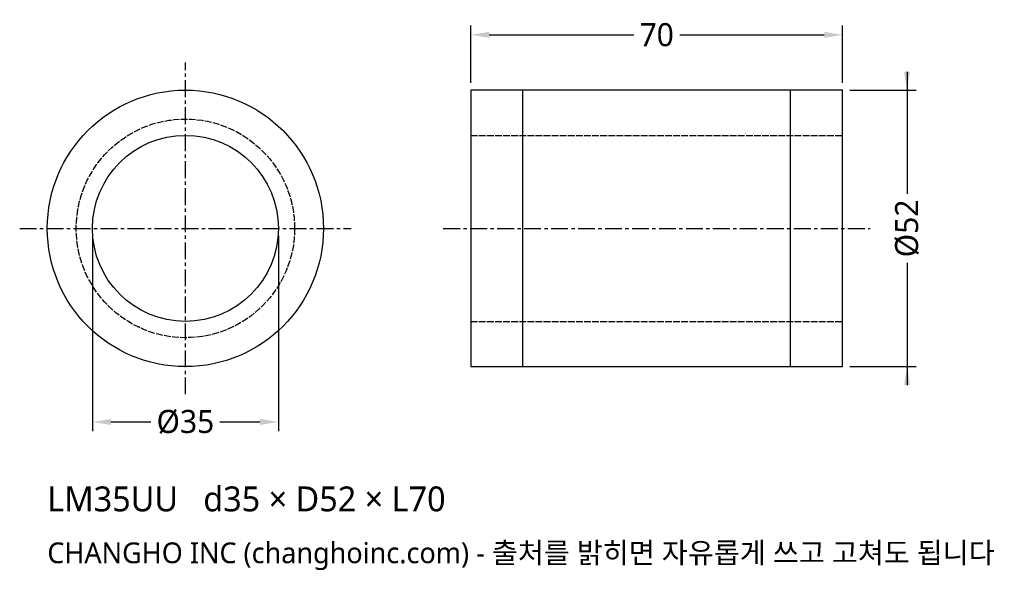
# Model space of a CAD drawing. Header units: millimetres. Extents: x -31 to 154, y -64 to 39.
import ezdxf

# ---------------------------------------------------------------- set-up
doc = ezdxf.new("R2010")
doc.units = ezdxf.units.MM
doc.linetypes.add('CENTER', pattern=[5.08, 3.175, -0.635, 0.635, -0.635])
doc.linetypes.add('DASHED', pattern=[1.524, 1.27, -0.254])
for name, color, linetype in [('문자', 7, 'CONTINUOUS'), ('숨은선', 3, 'DASHED'), ('외형선', 7, 'CONTINUOUS'), ('중심선', 1, 'CENTER'), ('치수', 4, 'CONTINUOUS')]:
    doc.layers.add(name, color=color, linetype=linetype)
doc.styles.add('CH_KOR', font='malgun.ttf')
doc.dimstyles.new('CH_DIM', dxfattribs={"dimtxt": 2.5, "dimasz": 2, "dimexe": 1, "dimexo": 0.8, "dimgap": 0.8, "dimtad": 1, "dimdec": 1, "dimdsep": 46, "dimtxsty": 'CH_KOR', "dimcen": 2.5, "dimclrd": 4, "dimclre": 4, "dimclrt": 4, "dimazin": 3, "dimtfac": 1, "dimtmove": 0, "dimatfit": 3})

# ---------------------------------------------------------------- blocks, each defined once
blk = doc.blocks.new('_CLOSEDFILLED')
at = {"color": 0, "linetype": 'BYBLOCK'}
blk.add_solid([(-1, 0.164), (0, 0), (-1, -0.164)], dxfattribs=at)
blk = doc.blocks.new('*D1')
at = {"color": 4}
for p, q in [((135.87, 29.47), (135.87, 6.5)), ((125.12, 26), (137.6, 26)), ((135.87, -6.5), (135.87, -29.47)), ((125.12, -26), (137.6, -26))]:
    blk.add_line(p, q, dxfattribs=at)
at = {"layer": 'Defpoints'}
for p in [(123.73, 26), (135.87, 26), (123.73, -26)]:
    blk.add_point(p, dxfattribs=at)
at = {"layer": '치수', "color": 4, "xscale": 3.466666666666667, "yscale": 3.466666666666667}
for p, rotation in [((135.87, 26), 270), ((135.87, -26), 90)]:
    blk.add_blockref('_CLOSEDFILLED', p, dxfattribs=dict(at, rotation=rotation))
at = {"layer": '치수', "color": 4, "insert": (135.87, 0), "char_height": 4.333, "attachment_point": 5, "rotation": 90, "style": 'CH_KOR'}
blk.add_mtext('Ø52', dxfattribs=at)
blk = doc.blocks.new('*D2')
at = {"color": 4}
for p, q in [((-17.5, -1.39), (-17.5, -38.13)), ((17.5, -1.39), (17.5, -38.13)), ((-14.03, -36.4), (-6.5, -36.4)), ((6.5, -36.4), (14.03, -36.4))]:
    blk.add_line(p, q, dxfattribs=at)
at = {"layer": 'Defpoints'}
for p in [(-17.5, 0), (17.5, 0), (-17.5, -36.4)]:
    blk.add_point(p, dxfattribs=at)
at = {"layer": '치수', "color": 4, "xscale": 3.466666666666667, "yscale": 3.466666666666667, "rotation": 180}
blk.add_blockref('_CLOSEDFILLED', (-17.5, -36.4), dxfattribs=at)
at = {"layer": '치수', "color": 4, "xscale": 3.466666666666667, "yscale": 3.466666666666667}
blk.add_blockref('_CLOSEDFILLED', (17.5, -36.4), dxfattribs=at)
at = {"layer": '치수', "color": 4, "insert": (0, -36.4), "char_height": 4.333, "attachment_point": 5, "style": 'CH_KOR'}
blk.add_mtext('Ø35', dxfattribs=at)
blk = doc.blocks.new('*D3')
at = {"color": 4}
for p, q in [((53.73, 27.39), (53.73, 38.13)), ((123.73, 27.39), (123.73, 38.13)), ((57.2, 36.4), (84.4, 36.4)), ((93.07, 36.4), (120.27, 36.4))]:
    blk.add_line(p, q, dxfattribs=at)
at = {"layer": 'Defpoints'}
for p in [(53.73, 36.4), (53.73, 26), (123.73, 26)]:
    blk.add_point(p, dxfattribs=at)
at = {"layer": '치수', "color": 4, "xscale": 3.466666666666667, "yscale": 3.466666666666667, "rotation": 180}
blk.add_blockref('_CLOSEDFILLED', (53.73, 36.4), dxfattribs=at)
at = {"layer": '치수', "color": 4, "xscale": 3.466666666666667, "yscale": 3.466666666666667}
blk.add_blockref('_CLOSEDFILLED', (123.73, 36.4), dxfattribs=at)
at = {"layer": '치수', "color": 4, "insert": (88.73, 36.4), "char_height": 4.333, "attachment_point": 5, "style": 'CH_KOR'}
blk.add_mtext('70', dxfattribs=at)

msp = doc.modelspace()

# ---------------------------------------------------------------- linework, layer by layer
at = {"layer": '숨은선'}
for p, q in [((53.73, 17.5), (123.73, 17.5)), ((53.73, -17.5), (123.73, -17.5))]:
    msp.add_line(p, q, dxfattribs=at)
msp.add_circle((0, 0), 20.56, dxfattribs=at)
at = {"layer": '외형선'}
for p, q in [((63.53, -26), (63.53, 26)), ((113.93, -26), (113.93, 26))]:
    msp.add_line(p, q, dxfattribs=at)
msp.add_lwpolyline([(53.73, -26), (123.73, -26), (123.73, 26), (53.73, 26)], close=True, dxfattribs=at)
for radius in [26, 17.5]:
    msp.add_circle((0, 0), radius, dxfattribs=at)
at = {"layer": '중심선'}
for p, q in [((0, -31.2), (0, 31.2)), ((-31.2, 0), (31.2, 0)), ((48.53, 0), (128.93, 0))]:
    msp.add_line(p, q, dxfattribs=at)

# ---------------------------------------------------------------- texts
at = {"layer": '문자', "style": 'CH_KOR'}
for s, height, p in [('LM35UU   d35 × D52 × L70', 4.68, (-26, -53.21)), ('CHANGHO INC (changhoinc.com) - 출처를 밝히면 자유롭게 쓰고 고쳐도 됩니다', 3.9, (-26, -62.96))]:
    msp.add_text(s, height=height, dxfattribs=at).set_placement(p)

# ---------------------------------------------------------------- dimensions: what is measured, and where the dimension line sits
at = {"layer": '치수'}
dim = msp.add_linear_dim(base=(53.73, 36.4), p1=(53.73, 26), p2=(123.73, 26), dimstyle='CH_DIM', override={"dimscale": 1.733333}, dxfattribs=at)
dim.commit()
dim.dimension.update_dxf_attribs({"geometry": '*D3', "text_midpoint": (88.73, 36.4)})
dim = msp.add_linear_dim(base=(135.87, 26), p1=(123.73, 26), p2=(123.73, -26), angle=90, text='Ø52', dimstyle='CH_DIM', override={"dimscale": 1.733333}, dxfattribs=at)
dim.commit()
dim.dimension.update_dxf_attribs({"geometry": '*D1', "text_midpoint": (135.87, 0)})
dim = msp.add_linear_dim(base=(-17.5, -36.4), p1=(-17.5, 0), p2=(17.5, 0), text='Ø35', dimstyle='CH_DIM', override={"dimscale": 1.733333}, dxfattribs=at)
dim.commit()
dim.dimension.update_dxf_attribs({"geometry": '*D2', "text_midpoint": (0, -36.4)})

doc.saveas('drawing.dxf')
